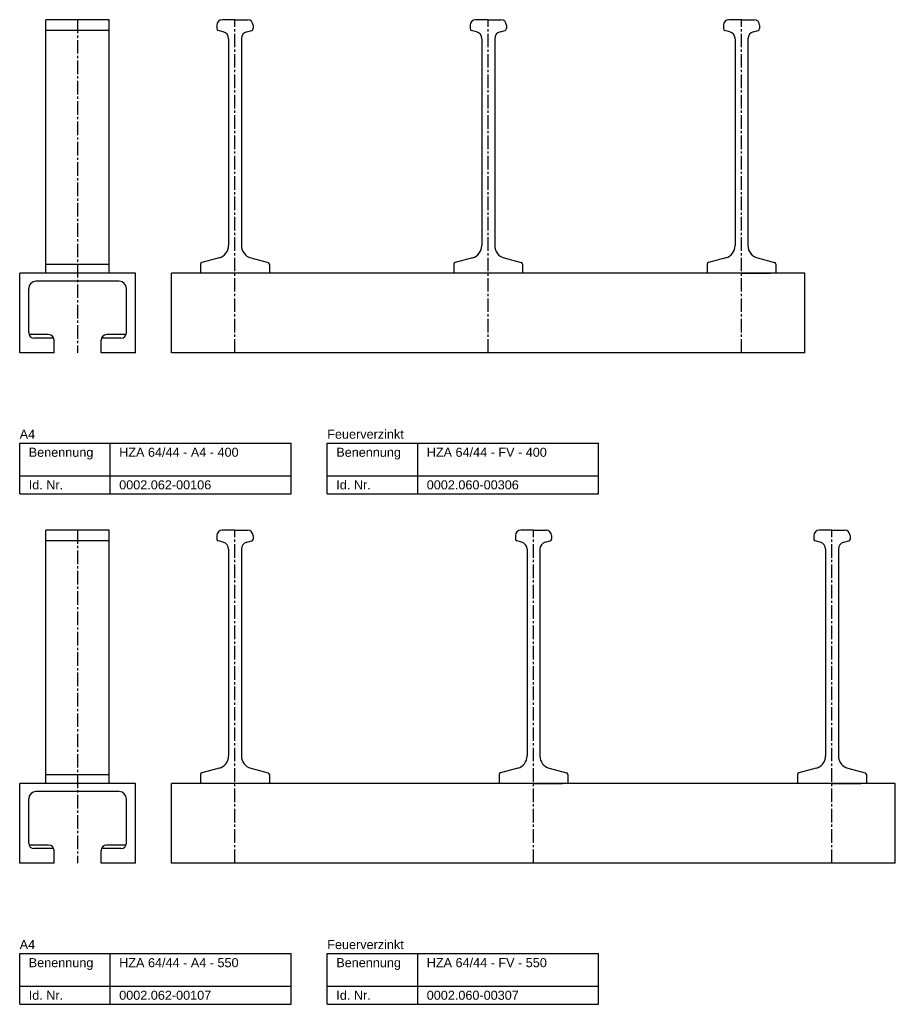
# Model space of a CAD drawing. Header units: millimetres. Extents: x -218 to 5936, y 987 to 3483.
# Tile 2 of 6: x -218 to 266, y 1755 to 2299. Entities that reach past the tile are written whole.
import ezdxf

# ---------------------------------------------------------------- set-up
doc = ezdxf.new("R2010")
doc.units = ezdxf.units.MM
doc.header["$LTSCALE"] = 10
doc.linetypes.add('MITTE2', pattern=[1.125, 0.75, -0.125, 0.125, -0.125])
doc.layers.add('HALFEN', color=2, linetype='CONTINUOUS')
doc.styles.add('ARIAL50', font='arial.ttf', dxfattribs={"height": 5})

msp = doc.modelspace()

# ---------------------------------------------------------------- linework, layer by layer
at = {"layer": 'HALFEN'}
for p, q in [((-203.25, 2159.26), (-203.25, 2299.25)), ((-168.25, 2299.25), (-203.25, 2299.25)), ((-168.25, 2159.26), (-168.25, 2299.25)), ((-108.75, 2296.26), (-108.75, 2294.32)), ((-98.75, 2299.26), (-105.75, 2299.26)), ((-98.75, 2299.26), (-91.75, 2299.26)), ((-88.75, 2296.26), (-88.75, 2294.32)), ((31.25, 2296.26), (31.25, 2294.32)), ((41.25, 2299.26), (34.25, 2299.26)), ((41.25, 2299.26), (48.25, 2299.26)), ((51.25, 2296.26), (51.25, 2294.32)), ((171.25, 2296.26), (171.25, 2294.32)), ((181.25, 2299.26), (174.25, 2299.26)), ((181.25, 2299.26), (188.25, 2299.26)), ((191.25, 2296.26), (191.25, 2294.32)), ((-168.25, 2293.26), (-203.25, 2293.26)), ((-105.26, 2292.62), (-108.01, 2293.36)), ((-92.24, 2292.62), (-89.49, 2293.36)), ((34.74, 2292.62), (31.99, 2293.36)), ((47.76, 2292.62), (50.51, 2293.36)), ((174.74, 2292.62), (171.99, 2293.36)), ((187.76, 2292.62), (190.51, 2293.36)), ((-102.3, 2288.76), (-102.3, 2174.47)), ((-95.2, 2288.76), (-95.2, 2174.47)), ((37.7, 2288.76), (37.7, 2174.47)), ((44.8, 2288.76), (44.8, 2174.47)), ((177.7, 2288.76), (177.7, 2174.47)), ((184.8, 2288.76), (184.8, 2174.47)), ((-107.49, 2167.71), (-117.01, 2165.15)), ((-90.01, 2167.71), (-80.49, 2165.15)), ((32.51, 2167.71), (22.99, 2165.15)), ((49.99, 2167.71), (59.51, 2165.15)), ((172.51, 2167.71), (162.99, 2165.15)), ((189.99, 2167.71), (199.51, 2165.15)), ((-203.25, 2164.26), (-168.25, 2164.26)), ((-117.75, 2164.19), (-117.75, 2159.26)), ((-79.75, 2164.19), (-79.75, 2159.26)), ((22.25, 2164.19), (22.25, 2159.26)), ((60.25, 2164.19), (60.25, 2159.26)), ((162.25, 2164.19), (162.25, 2159.26)), ((200.25, 2164.19), (200.25, 2159.26)), ((-153.75, 2159.26), (-217.75, 2159.26)), ((-217.75, 2115.26), (-217.75, 2159.26)), ((-162.75, 2154.76), (-208.75, 2154.76)), ((-153.75, 2115.26), (-153.75, 2159.26)), ((216.25, 2159.26), (-133.75, 2159.26)), ((-133.75, 2115.26), (-133.75, 2159.26)), ((181.25, 2159.26), (165.25, 2159.26)), ((181.25, 2159.26), (197.25, 2159.26)), ((216.25, 2115.26), (216.25, 2159.26)), ((-212.75, 2126.26), (-212.75, 2150.76)), ((-158.75, 2126.26), (-158.75, 2150.76)), ((-201.75, 2125.26), (-212.58, 2125.26)), ((-198.92, 2123.26), (-209.75, 2123.26)), ((-198.75, 2115.26), (-198.75, 2122.26)), ((-172.75, 2115.26), (-172.75, 2122.26)), ((-161.75, 2123.26), (-172.58, 2123.26)), ((-158.92, 2125.26), (-169.75, 2125.26)), ((-198.75, 2115.26), (-217.75, 2115.26)), ((-153.75, 2115.26), (-172.75, 2115.26)), ((216.25, 2115.26), (-133.75, 2115.26)), ((-217.75, 2065.26), (-67.75, 2065.26)), ((-217.75, 2037.26), (-217.75, 2065.26)), ((-167.75, 2037.26), (-167.75, 2065.26)), ((-67.75, 2037.26), (-67.75, 2065.26)), ((-47.75, 2065.26), (102.25, 2065.26)), ((-47.75, 2037.26), (-47.75, 2065.26)), ((2.25, 2037.26), (2.25, 2065.26)), ((102.25, 2037.26), (102.25, 2065.26)), ((-217.75, 2047.26), (-67.75, 2047.26)), ((-47.75, 2047.26), (102.25, 2047.26)), ((-217.75, 2037.26), (-67.75, 2037.26)), ((-47.75, 2037.26), (102.25, 2037.26)), ((-203.25, 1877.26), (-203.25, 2017.26)), ((-168.25, 2017.26), (-203.25, 2017.26)), ((-168.25, 1877.26), (-168.25, 2017.26)), ((-108.75, 2014.26), (-108.75, 2012.32)), ((-98.75, 2017.26), (-105.75, 2017.26)), ((-98.75, 2017.26), (-91.75, 2017.26)), ((-88.75, 2014.26), (-88.75, 2012.32)), ((56.25, 2014.26), (56.25, 2012.32)), ((66.25, 2017.26), (59.25, 2017.26)), ((66.25, 2017.26), (73.25, 2017.26)), ((76.25, 2014.26), (76.25, 2012.32)), ((221.25, 2014.26), (221.25, 2012.32)), ((231.25, 2017.26), (224.25, 2017.26)), ((231.25, 2017.26), (238.25, 2017.26)), ((241.25, 2014.26), (241.25, 2012.32)), ((-168.25, 2011.26), (-203.25, 2011.26)), ((-105.26, 2010.62), (-108.01, 2011.36)), ((-92.24, 2010.62), (-89.49, 2011.36)), ((59.74, 2010.62), (56.99, 2011.36)), ((72.76, 2010.62), (75.51, 2011.36)), ((224.74, 2010.62), (221.99, 2011.36)), ((237.76, 2010.62), (240.51, 2011.36)), ((-102.3, 2006.76), (-102.3, 1892.47)), ((-95.2, 2006.76), (-95.2, 1892.47)), ((62.7, 2006.76), (62.7, 1892.47)), ((69.8, 2006.76), (69.8, 1892.47)), ((227.7, 2006.76), (227.7, 1892.47)), ((234.8, 2006.76), (234.8, 1892.47)), ((-203.25, 1882.26), (-168.25, 1882.26)), ((-107.49, 1885.71), (-117.01, 1883.16)), ((-90.01, 1885.71), (-80.49, 1883.16)), ((57.51, 1885.71), (47.99, 1883.16)), ((74.99, 1885.71), (84.51, 1883.16)), ((222.51, 1885.71), (212.99, 1883.16)), ((239.99, 1885.71), (249.51, 1883.16)), ((-153.75, 1877.26), (-217.75, 1877.26)), ((-217.75, 1833.26), (-217.75, 1877.26)), ((-153.75, 1833.26), (-153.75, 1877.26)), ((266.25, 1877.26), (-133.75, 1877.26)), ((-133.75, 1833.26), (-133.75, 1877.26)), ((-117.75, 1882.19), (-117.75, 1877.26)), ((-79.75, 1882.19), (-79.75, 1877.26)), ((47.25, 1882.19), (47.25, 1877.26)), ((66.25, 1877.26), (50.25, 1877.26)), ((66.25, 1877.26), (82.25, 1877.26)), ((85.25, 1882.19), (85.25, 1877.26)), ((212.25, 1882.19), (212.25, 1877.26)), ((231.25, 1877.26), (215.25, 1877.26)), ((231.25, 1877.26), (247.25, 1877.26)), ((250.25, 1882.19), (250.25, 1877.26)), ((266.25, 1833.26), (266.25, 1877.26)), ((-162.75, 1872.76), (-208.75, 1872.76)), ((-212.75, 1844.26), (-212.75, 1868.76)), ((-158.75, 1844.26), (-158.75, 1868.76)), ((-201.75, 1843.26), (-212.58, 1843.26)), ((-198.92, 1841.26), (-209.75, 1841.26)), ((-198.75, 1833.26), (-198.75, 1840.26)), ((-172.75, 1833.26), (-172.75, 1840.26)), ((-161.75, 1841.26), (-172.58, 1841.26)), ((-158.92, 1843.26), (-169.75, 1843.26)), ((-198.75, 1833.26), (-217.75, 1833.26)), ((-153.75, 1833.26), (-172.75, 1833.26)), ((266.25, 1833.26), (-133.75, 1833.26)), ((-217.75, 1783.26), (-67.75, 1783.26)), ((-217.75, 1755.26), (-217.75, 1783.26)), ((-167.75, 1755.26), (-167.75, 1783.26)), ((-67.75, 1755.26), (-67.75, 1783.26)), ((-47.75, 1783.26), (102.25, 1783.26)), ((-47.75, 1755.26), (-47.75, 1783.26)), ((2.25, 1755.26), (2.25, 1783.26)), ((102.25, 1755.26), (102.25, 1783.26)), ((-217.75, 1765.26), (-67.75, 1765.26)), ((-47.75, 1765.26), (102.25, 1765.26)), ((-217.75, 1755.26), (-67.75, 1755.26)), ((-47.75, 1755.26), (102.25, 1755.26))]:
    msp.add_line(p, q, dxfattribs=at)
at = {"layer": 'HALFEN', "color": 1, "linetype": 'MITTE2'}
for p, q in [((-185.75, 2299.25), (-185.75, 2115.26)), ((-98.75, 2115.26), (-98.75, 2299.26)), ((41.25, 2115.26), (41.25, 2299.26)), ((181.25, 2115.26), (181.25, 2299.26)), ((-185.75, 2017.26), (-185.75, 1833.26)), ((-98.75, 1833.26), (-98.75, 2017.26)), ((66.25, 1833.26), (66.25, 2017.26)), ((231.25, 1833.26), (231.25, 2017.26))]:
    msp.add_line(p, q, dxfattribs=at)
at = {"layer": 'HALFEN'}
for centre, radius, start, end in [((-105.75, 2296.26), 3, 90, 180), ((-91.75, 2296.26), 3, 0, 90), ((34.25, 2296.26), 3, 90, 180), ((48.25, 2296.26), 3, 0, 90), ((174.25, 2296.26), 3, 90, 180), ((188.25, 2296.26), 3, 0, 90), ((-107.75, 2294.32), 1, 180, 255), ((-106.3, 2288.76), 4, 0, 75), ((-91.2, 2288.76), 4, 105, 180), ((-89.75, 2294.32), 1, 285, 0), ((32.25, 2294.32), 1, 180, 255), ((33.7, 2288.76), 4, 0, 75), ((48.8, 2288.76), 4, 105, 180), ((50.25, 2294.32), 1, 285, 0), ((172.25, 2294.32), 1, 180, 255), ((173.7, 2288.76), 4, 0, 75), ((188.8, 2288.76), 4, 105, 180), ((190.25, 2294.32), 1, 285, 0), ((-109.3, 2174.47), 7, 285, 0), ((-88.2, 2174.47), 7, 180, 255), ((30.7, 2174.47), 7, 285, 0), ((51.8, 2174.47), 7, 180, 255), ((170.7, 2174.47), 7, 285, 0), ((191.8, 2174.47), 7, 180, 255), ((-116.75, 2164.19), 1, 105, 180), ((-80.75, 2164.19), 1, 0, 75), ((23.25, 2164.19), 1, 105, 180), ((59.25, 2164.19), 1, 0, 75), ((163.25, 2164.19), 1, 105, 180), ((199.25, 2164.19), 1, 0, 75), ((-208.75, 2150.76), 4, 90, 180), ((-162.75, 2150.76), 4, 0, 90), ((-209.75, 2126.26), 3, 180, 270), ((-201.75, 2122.26), 3, 0, 90), ((-169.75, 2122.26), 3, 90, 180), ((-161.75, 2126.26), 3, 270, 0), ((-105.75, 2014.26), 3, 90, 180), ((-91.75, 2014.26), 3, 0, 90), ((59.25, 2014.26), 3, 90, 180), ((73.25, 2014.26), 3, 0, 90), ((224.25, 2014.26), 3, 90, 180), ((238.25, 2014.26), 3, 0, 90), ((-107.75, 2012.32), 1, 180, 255), ((-106.3, 2006.76), 4, 0, 75), ((-91.2, 2006.76), 4, 105, 180), ((-89.75, 2012.32), 1, 285, 0), ((57.25, 2012.32), 1, 180, 255), ((58.7, 2006.76), 4, 0, 75), ((73.8, 2006.76), 4, 105, 180), ((75.25, 2012.32), 1, 285, 0), ((222.25, 2012.32), 1, 180, 255), ((223.7, 2006.76), 4, 0, 75), ((238.8, 2006.76), 4, 105, 180), ((240.25, 2012.32), 1, 285, 0), ((-109.3, 1892.47), 7, 285, 0), ((-88.2, 1892.47), 7, 180, 255), ((55.7, 1892.47), 7, 285, 0), ((76.8, 1892.47), 7, 180, 255), ((220.7, 1892.47), 7, 285, 0), ((241.8, 1892.47), 7, 180, 255), ((-116.75, 1882.19), 1, 105, 180), ((-80.75, 1882.19), 1, 0, 75), ((48.25, 1882.19), 1, 105, 180), ((84.25, 1882.19), 1, 0, 75), ((213.25, 1882.19), 1, 105, 180), ((249.25, 1882.19), 1, 0, 75), ((-208.75, 1868.76), 4, 90, 180), ((-162.75, 1868.76), 4, 0, 90), ((-209.75, 1844.26), 3, 180, 270), ((-161.75, 1844.26), 3, 270, 0), ((-201.75, 1840.26), 3, 0, 90), ((-169.75, 1840.26), 3, 90, 180)]:
    msp.add_arc(centre, radius, start, end, dxfattribs=at)

# ---------------------------------------------------------------- texts
at = {"layer": 'HALFEN', "style": 'ARIAL50'}
for s, p in [('A4', (-217.75, 2067.76)), ('Feuerverzinkt', (-47.75, 2067.76)), ('Benennung', (-212.75, 2057.76)), ('HZA 64/44 - A4 - 400', (-162.75, 2057.76)), ('Benennung', (-42.75, 2057.76)), ('HZA 64/44 - FV - 400', (7.25, 2057.76)), ('Id. Nr.', (-212.75, 2039.76)), ('0002.062-00106', (-162.75, 2039.76)), ('Id. Nr.', (-42.75, 2039.76)), ('0002.060-00306', (7.25, 2039.76)), ('A4', (-217.75, 1785.76)), ('Feuerverzinkt', (-47.75, 1785.76)), ('Benennung', (-212.75, 1775.76)), ('HZA 64/44 - A4 - 550', (-162.75, 1775.76)), ('Benennung', (-42.75, 1775.76)), ('HZA 64/44 - FV - 550', (7.25, 1775.76)), ('Id. Nr.', (-212.75, 1757.76)), ('0002.062-00107', (-162.75, 1757.76)), ('Id. Nr.', (-42.75, 1757.76)), ('0002.060-00307', (7.25, 1757.76))]:
    msp.add_text(s, height=5, dxfattribs=at).set_placement(p)

doc.saveas('drawing.dxf')
